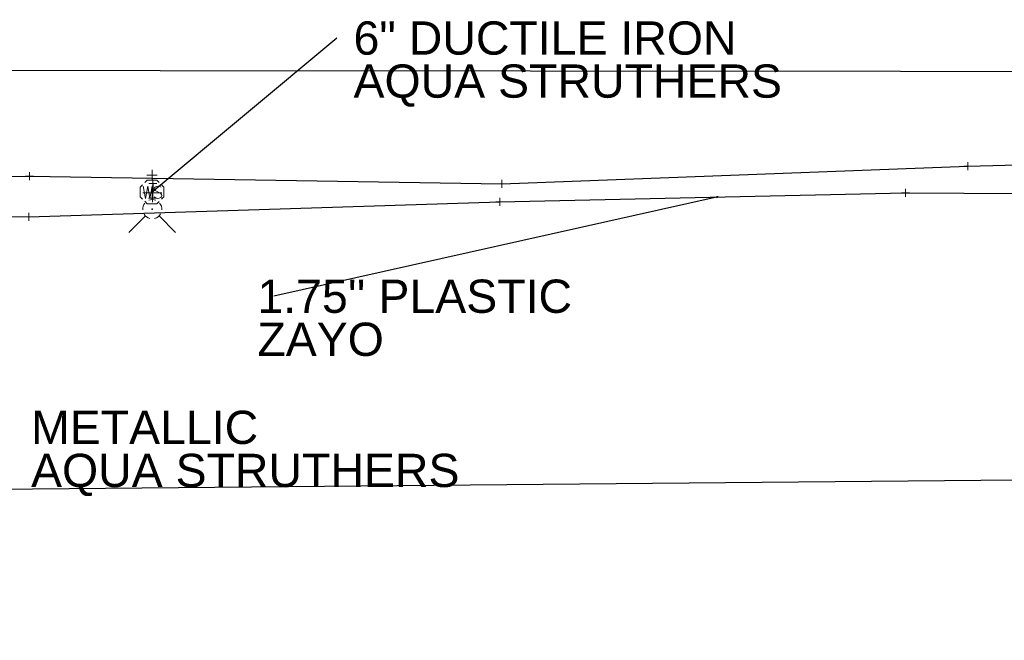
# Model space of a CAD drawing. Header units: feet. Extents: x 2474969 to 2485206, y 498780 to 500682.
# Tile 53 of 69: x 2483147 to 2483271, y 500045 to 500123. Entities that reach past the tile are written whole.
import ezdxf

# ---------------------------------------------------------------- set-up
doc = ezdxf.new("R2010")
doc.units = ezdxf.units.FT
doc.header["$MEASUREMENT"] = 0
doc.layers.add('SV_X_Shot_Marker (Construction)', color=2, linetype='Continuous', lineweight=0, transparency=0.5)
for name, color, linetype in [('TX_X_10', 7, 'Continuous'), ('UT_X_FO', 30, 'foex'), ('UT_X_Water', 133, 'waterex'), ('UT_X_Water_Cells', 133, 'Continuous')]:
    doc.layers.add(name, color=color, linetype=linetype)
doc.layers.add('UT_X_Water_Cells (Construction)', color=62, linetype='Continuous', lineweight=0)
doc.styles.get("Standard").update_dxf_attribs({"font": 'arial.ttf'})
doc.styles.add('Standard-Linetype-Ex', font='font30.shx')
doc.styles.add('Style-Arial', font='arial.ttf')
doc.linetypes.add('foex', pattern='A,0.2,-0.1,0.2,-0.1,0.2,-0.1,0.2,-0.1,["FO",Standard-Linetype-Ex,S=0.14,R=0,X=0,Y=-0.05],-0.3', length=1.5)
doc.linetypes.add('waterex', pattern='A,0.2,-0.1,0.2,-0.1,0.2,-0.1,0.2,-0.1,["W",Standard-Linetype-Ex,S=0.14,R=0,X=0,Y=-0.05],-0.2', length=1.4)
doc.dimstyles.get("Standard").update_dxf_attribs({"dimtxt": 0.18, "dimasz": 0.18, "dimexe": 0.18, "dimexo": 0.0625, "dimgap": 0.09, "dimtad": 0, "dimtih": 1, "dimtoh": 1, "dimdec": 4, "dimzin": 0, "dimdsep": 46, "dimtxsty": 'Standard', "dimcen": 0.09, "dimadec": 0, "dimazin": 0, "dimtfac": 1, "dimtdec": 4, "dimtofl": 0, "dimtmove": 0, "dimatfit": 3, "dimfxl": 1, "dimtolj": 1, "dimtzin": 0, "dimarcsym": 0})

# ---------------------------------------------------------------- blocks, each defined once
blk = doc.blocks.new('WSS_6')
at = {"layer": 'UT_X_Water_Cells', "color": 62, "linetype": 'Continuous', "lineweight": 0}
for p, q in [((0, 0.0741), (0, 0.1376)), ((0.0317, 0.1058), (-0.0319, 0.1058)), ((0.0202, 0.0082), (0.0553, -0.0101))]:
    blk.add_line(p, q, dxfattribs=at)
at = {"layer": 'UT_X_Water_Cells', "color": 62, "linetype": 'Continuous', "lineweight": 0, "flags": 128}
for points in [[(0.0448, 0.0588), (0.0296, 0.0741), (-0.0297, 0.0741), (-0.0448, 0.059)], [(-0.0588, 0.0448), (-0.0741, 0.0297), (-0.0741, -0.0296), (-0.059, -0.0447)], [(-0.0554, 0.0355), (-0.0412, -0.0408), (-0.0272, 0.0355), (-0.013, -0.0408), (0.0013, 0.0355)], [(0.0588, -0.0447), (0.074, -0.0296), (0.074, 0.0297), (0.0588, 0.0448)], [(-0.045, -0.0587), (-0.0297, -0.074), (0.0296, -0.074), (0.0448, -0.0588)]]:
    blk.add_lwpolyline(points, dxfattribs=at)
at = {"layer": 'UT_X_Water_Cells', "color": 62, "linetype": 'Continuous', "lineweight": 0, "extrusion": (0, 0, -1)}
for centre, radius, start, end in [((-0.0277, 0.0195), 0.0135, 303.63245, 53.74127), ((-0.0388, -0.0047), 0.04, 61.34633, 118.65367), ((-0.0372, -0.0091), 0.0316, 235.60372, 316.33053), ((-0.0438, -0.0225), 0.017, 132.06416, 228.51167)]:
    blk.add_arc(centre, radius, start, end, dxfattribs=at)
at = {"layer": 'UT_X_Water_Cells (Construction)', "color": 62, "linetype": 'Continuous', "lineweight": 30}
blk.add_point((0, 0), dxfattribs=at)
blk = doc.blocks.new('FH_4')
at = {"layer": 'UT_X_Water_Cells', "color": 62, "linetype": 'Continuous', "lineweight": 0}
for p, q in [((-0.0001, 0.0602), (-0.0001, 0.1462)), ((0.0599, 0.1032), (-0.0601, 0.1032)), ((-0.0423, -0.0424), (-0.1463, -0.1463)), ((0.0422, -0.0424), (0.1463, -0.1463))]:
    blk.add_line(p, q, dxfattribs=at)
for start, end in [(140.02099, 184.06293), (68.13946, 112.03798), (356.01648, 39.98885), (211.87877, 255.84793), (283.82389, 329.90967)]:
    blk.add_arc((0, 0), 0.06, start, end, dxfattribs=at)
at = {"layer": 'UT_X_Water_Cells (Construction)', "color": 62, "linetype": 'Continuous', "lineweight": 30}
blk.add_point((0, 0), dxfattribs=at)
blk.add_point((0, 0), dxfattribs=at)
blk = doc.blocks.new('SVPT_331')
at = {"layer": 'SV_X_Shot_Marker (Construction)', "transparency": 33554495}
for p, q in [((-0.025, 0), (0.025, 0)), ((0, 0.025), (0, -0.025))]:
    blk.add_line(p, q, dxfattribs=at)
blk.add_point((0, 0), dxfattribs=at)
blk = doc.blocks.new('SVPT_332')
at = {"layer": 'SV_X_Shot_Marker (Construction)', "transparency": 33554495}
for p, q in [((-0.025, 0), (0.025, 0)), ((0, 0.025), (0, -0.025))]:
    blk.add_line(p, q, dxfattribs=at)
blk.add_point((0, 0), dxfattribs=at)
blk = doc.blocks.new('SVPT_333')
at = {"layer": 'SV_X_Shot_Marker (Construction)', "transparency": 33554495}
for p, q in [((-0.025, 0), (0.025, 0)), ((0, 0.025), (0, -0.025))]:
    blk.add_line(p, q, dxfattribs=at)
blk.add_point((0, 0), dxfattribs=at)
blk = doc.blocks.new('SVPT_377')
at = {"layer": 'SV_X_Shot_Marker (Construction)', "transparency": 33554495}
for p, q in [((-0.025, 0), (0.025, 0)), ((0, 0.025), (0, -0.025))]:
    blk.add_line(p, q, dxfattribs=at)
blk.add_point((0, 0), dxfattribs=at)
blk = doc.blocks.new('SVPT_378')
at = {"layer": 'SV_X_Shot_Marker (Construction)', "transparency": 33554495}
for p, q in [((-0.025, 0), (0.025, 0)), ((0, 0.025), (0, -0.025))]:
    blk.add_line(p, q, dxfattribs=at)
blk.add_point((0, 0), dxfattribs=at)
blk = doc.blocks.new('SVPT_379')
at = {"layer": 'SV_X_Shot_Marker (Construction)', "transparency": 33554495}
for p, q in [((-0.025, 0), (0.025, 0)), ((0, 0.025), (0, -0.025))]:
    blk.add_line(p, q, dxfattribs=at)
blk.add_point((0, 0), dxfattribs=at)
blk = doc.blocks.new('SVPT_396')
at = {"layer": 'SV_X_Shot_Marker (Construction)', "transparency": 33554495}
for p, q in [((-0.025, 0), (0.025, 0)), ((0, 0.025), (0, -0.025))]:
    blk.add_line(p, q, dxfattribs=at)
blk.add_point((0, 0), dxfattribs=at)
blk = doc.blocks.new('SVPT_397')
at = {"layer": 'SV_X_Shot_Marker (Construction)', "transparency": 33554495}
for p, q in [((-0.025, 0), (0.025, 0)), ((0, 0.025), (0, -0.025))]:
    blk.add_line(p, q, dxfattribs=at)
blk.add_point((0, 0), dxfattribs=at)
blk = doc.blocks.new('TerminatorOpen_0.5')
at = {"color": 0, "linetype": 'ByBlock', "lineweight": -2}
for q in [(-1, 0.25), (-1, 0), (-1, -0.25)]:
    blk.add_line((0, 0), q, dxfattribs=at)

msp = doc.modelspace()

# ---------------------------------------------------------------- linework, layer by layer
at = {"layer": 'TX_X_10'}
msp.add_polyline3d([(2483439.76, 500048.82, 0), (2483439.76, 500079.23, 0), (2483422.88, 500103.84, 0), (2483396.84, 500116.39, 0), (2482886.55, 500116.87, 0), (2482866.66, 500094.38, 1053.04), (2482865.27, 500045.27, 3222.89), (2482905.78, 500045.5, 3156.17), (2482906.61, 500062.04, 2531.54), (2483368.3, 500066.25, 1770.51), (2483388.3, 500054.59, 1736.93), (2483388.62, 500048.6, 1784.69)], close=True, dxfattribs=at)
at = {"layer": 'UT_X_FO', "flags": 128}
msp.add_lwpolyline([(2482866.66, 500094.38), (2482889.03, 500098.62), (2482926.03, 500100.73), (2482967.14, 500100.63), (2483029.3, 500101.37), (2483039.74, 500100.25), (2483046.3, 500098.2), (2483052.16, 500096.74), (2483106.67, 500098.68), (2483148.45, 500098.33), (2483207.47, 500100.22), (2483258.28, 500101.32), (2483309.51, 500101.02), (2483347.36, 500099.68), (2483356.35, 500096.67), (2483382.55, 500093.61), (2483400.66, 500092.43), (2483428.8, 500089.29)], dxfattribs=at)
at = {"layer": 'UT_X_Water', "extrusion": (-0.010191, -0.279575, 0.96007)}
msp.add_line((2483163.98, 500102.52), (2483163.92, 500100.68), dxfattribs=at)
at = {"layer": 'UT_X_Water', "flags": 128}
msp.add_lwpolyline([(2482867.39, 500098.32), (2482903.18, 500097.59), (2482967.04, 500099.31), (2483007.81, 500099.61), (2483059.03, 500100.73), (2483066.94, 500094.96), (2483085.14, 500095.18), (2483096.02, 500102.62), (2483148.5, 500103.4), (2483207.69, 500102.47), (2483266.1, 500104.68), (2483309.89, 500105.85), (2483359.97, 500106.97), (2483365.1, 500101.59), (2483373.89, 500098.6), (2483388.23, 500098.57), (2483397.99, 500105.03), (2483407.66, 500104.37), (2483412.31, 500102.08), (2483417.23, 500097.2), (2483430.35, 500080.12), (2483439.09, 500064.28), (2483442.08, 500064.24)], dxfattribs=at)

# ---------------------------------------------------------------- block references
at = {"layer": 'SV_X_Shot_Marker (Construction)', "transparency": 33554495, "xscale": 20, "yscale": 20, "zscale": 20}
for name, p in [('SVPT_379', (2483266.1, 500104.68, 1058.23)), ('SVPT_377', (2483148.5, 500103.4, 1058.75)), ('SVPT_396', (2483163.98, 500102.52, 1058.13)), ('SVPT_378', (2483207.69, 500102.47, 1058.72)), ('SVPT_397', (2483163.92, 500100.68, 1057.6)), ('SVPT_333', (2483258.28, 500101.32, 1058.63)), ('SVPT_332', (2483207.47, 500100.22, 1058.43)), ('SVPT_331', (2483148.45, 500098.33, 1057.87))]:
    msp.add_blockref(name, p, dxfattribs=at)
at = {"layer": 'UT_X_Water_Cells', "color": 62, "linetype": 'Continuous', "lineweight": 30, "xscale": 20, "yscale": 20, "zscale": 20}
msp.add_blockref('WSS_6', (2483163.87, 500101.44, 1058), dxfattribs=at)
at = {"layer": 'UT_X_Water_Cells', "color": 62, "linetype": 'Continuous', "lineweight": 0, "xscale": 20, "yscale": 20, "zscale": 20}
msp.add_blockref('FH_4', (2483163.9, 500099.28, 1057.45), dxfattribs=at)

# ---------------------------------------------------------------- texts
at = {"layer": 'Defpoints', "color": 7, "char_height": 4.1671, "attachment_point": 1, "line_spacing_factor": 0.776524, "style": 'Style-Arial'}
for s, insert in [('6" DUCTILE IRON\\PAQUA STRUTHERS', (2483189.12, 500122.81, 1058)), ('METALLIC\\PAQUA STRUTHERS', (2483148.71, 500074.03, 1055.96))]:
    msp.add_mtext(s, dxfattribs=dict(at, insert=insert))
at = {"layer": 'Defpoints', "color": 7, "insert": (2483177.07, 500090.46, 1058.54), "char_height": 4.1671, "attachment_point": 1, "rotation": 360, "line_spacing_factor": 0.776524, "style": 'Style-Arial'}
msp.add_mtext("1.75'' PLASTIC\\PZAYO", dxfattribs=at)

# ---------------------------------------------------------------- leaders
at = {"layer": 'Defpoints'}
for points in [[(2483163.87, 500101.44, 1058), (2483187.04, 500120.73, 1058)], [(2483234.8, 500100.81, 1058.54), (2483179.15, 500088.38, 1058.54)]]:
    msp.add_leader(points, dimstyle='Standard', override={"dimscale": 0, "dimtxt": 0.208348, "dimasz": 0.208348, "dimgap": 0.104174, "dimtad": 0, "dimtxsty": 'Style-Arial', "dimldrblk": 'TerminatorOpen_0.5'}, dxfattribs=at)

doc.saveas('drawing.dxf')
